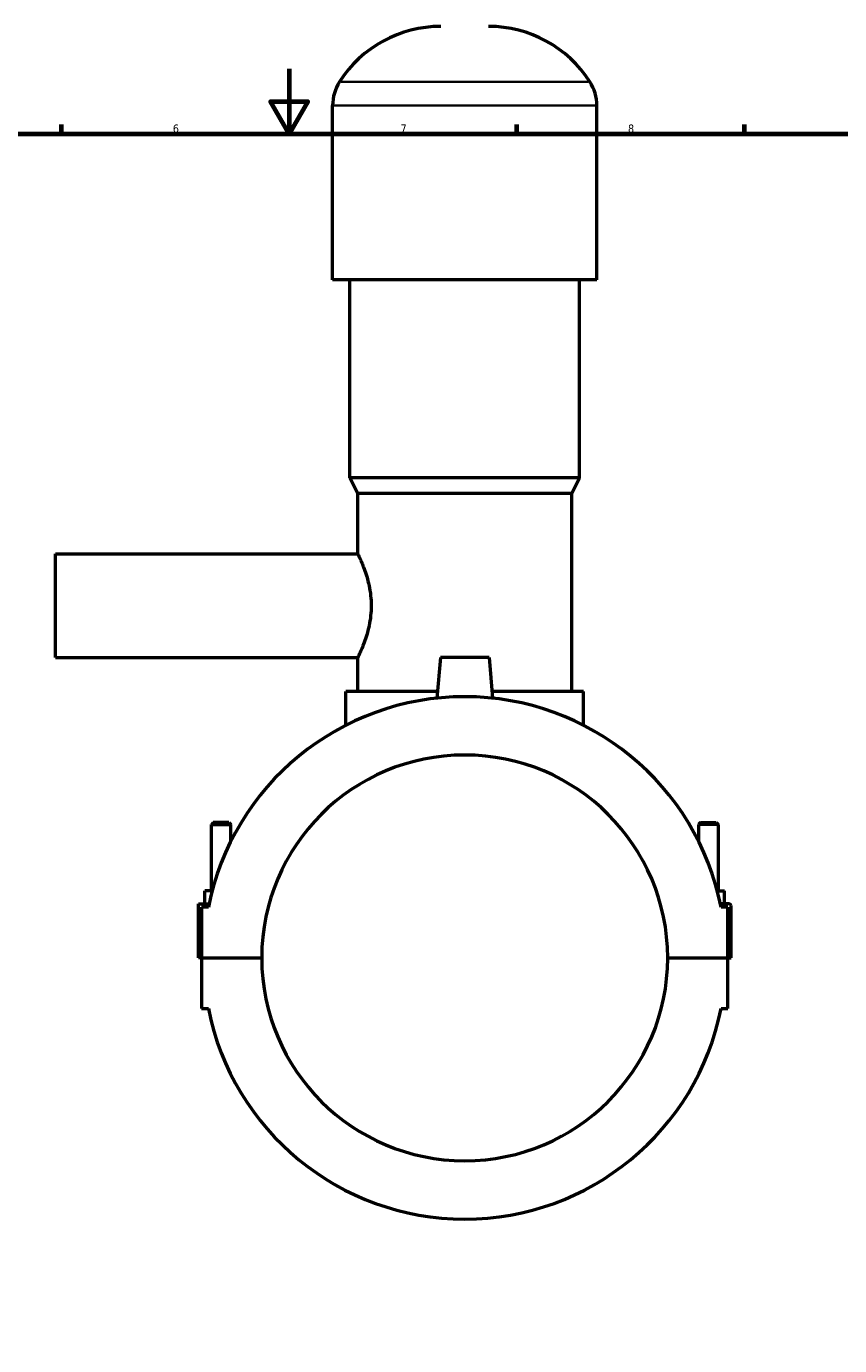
# Model space of a CAD drawing. Header units: millimetres. Extents: x 0 to 958, y -206 to 1211.
# Tile 5 of 10: x 340 to 590, y 201 to 607. Entities that reach past the tile are written whole.
import ezdxf

# ---------------------------------------------------------------- set-up
doc = ezdxf.new("R2010")
doc.units = ezdxf.units.MM
for name, color, linetype, lineweight in [('Border (ISO)', 7, 'Continuous', 70), ('Visible (ISO)', 7, 'Continuous', 50), ('Visible Narrow (ISO)', 7, 'Continuous', 35)]:
    doc.layers.add(name, color=color, linetype=linetype, lineweight=lineweight)
doc.styles.add('Note Text (ISO)', font='tahoma.ttf')

# ---------------------------------------------------------------- blocks, each defined once
blk = doc.blocks.new('Borders Default Border')
at = {"layer": 'Border (ISO)'}
for p, q in [((350.42, 574), (350.42, 576.9)), ((490.58, 574), (490.58, 576.9)), ((560.67, 574), (560.67, 576.9))]:
    blk.add_line(p, q, dxfattribs=at)
at = {"layer": 'Border (ISO)', "flags": 128}
for points in [[(420.5, 594), (420.5, 574), (414.73, 584), (426.27, 584), (420.5, 574)], [(20, 20), (20, 574), (821, 574), (821, 20), (20, 20)]]:
    blk.add_lwpolyline(points, dxfattribs=at)
at = {"layer": 'Border (ISO)', "color": 232, "true_color": 0xca0064, "char_height": 2.5, "attachment_point": 7, "style": 'Note Text (ISO)'}
for s, insert in [('6', (384.66, 574.35)), ('7', (454.77, 574.4)), ('8', (524.81, 574.34))]:
    blk.add_mtext(s, dxfattribs=dict(at, insert=insert))

msp = doc.modelspace()

# ---------------------------------------------------------------- linework, layer by layer
at = {"layer": 'Visible (ISO)'}
for p, q in [((433.865, 529.041), (433.865, 582.721)), ((515.198, 529.041), (515.198, 582.721)), ((515.198, 529.041), (433.865, 529.041)), ((439.151, 468.041), (439.151, 529.041)), ((509.911, 468.041), (509.911, 529.041)), ((509.911, 468.041), (439.151, 468.041)), ((441.591, 463.161), (439.151, 468.041)), ((507.471, 463.161), (509.911, 468.041)), ((507.471, 463.161), (441.591, 463.161)), ((441.591, 444.641), (441.591, 463.161)), ((507.471, 402.161), (507.471, 463.161)), ((348.531, 412.641), (348.531, 444.641)), ((348.531, 444.641), (441.591, 444.641)), ((348.531, 412.641), (441.591, 412.641)), ((441.591, 402.161), (441.591, 412.641)), ((467.031, 412.641), (465.938, 400.15)), ((482.031, 412.641), (467.031, 412.641)), ((482.031, 412.641), (483.124, 400.15)), ((466.114, 402.161), (437.931, 402.161)), ((437.931, 391.805), (437.931, 402.161)), ((511.131, 402.161), (482.948, 402.161)), ((511.131, 391.805), (511.131, 402.161)), ((397.131, 361.858), (396.531, 361.258)), ((401.931, 361.858), (397.131, 361.858)), ((401.931, 361.858), (402.531, 361.258)), ((547.131, 361.858), (546.531, 361.258)), ((547.131, 361.858), (551.931, 361.858)), ((551.931, 361.858), (552.531, 361.258)), ((396.531, 361.258), (402.531, 361.258)), ((396.531, 340.766), (396.531, 361.258)), ((402.531, 356.075), (402.531, 361.258)), ((552.531, 361.258), (546.531, 361.258)), ((546.531, 361.258), (546.531, 356.075)), ((552.531, 361.258), (552.531, 340.766)), ((394.531, 336.766), (394.531, 340.766)), ((396.751, 340.766), (394.531, 340.766)), ((552.312, 340.766), (554.531, 340.766)), ((554.531, 336.766), (554.531, 340.766)), ((392.531, 336.766), (395.799, 336.766)), ((392.531, 320.191), (392.531, 336.766)), ((395.594, 335.766), (393.531, 335.766)), ((393.531, 335.766), (393.531, 320.191)), ((556.031, 336.766), (553.264, 336.766)), ((555.531, 335.766), (553.468, 335.766)), ((555.531, 320.191), (555.531, 335.766)), ((556.531, 320.191), (556.531, 336.266)), ((393.531, 320.191), (392.531, 320.191)), ((393.531, 320.191), (412.031, 320.191)), ((393.531, 320.091), (393.531, 304.516)), ((412.031, 320.091), (393.531, 320.091)), ((396.531, 320.091), (396.531, 320.191)), ((402.531, 320.091), (402.531, 320.191)), ((537.031, 320.191), (555.531, 320.191)), ((555.531, 320.091), (537.031, 320.091)), ((546.531, 320.191), (546.531, 320.091)), ((552.531, 320.191), (552.531, 320.091)), ((555.531, 320.191), (556.531, 320.191)), ((555.531, 304.516), (555.531, 320.091)), ((393.531, 304.516), (395.594, 304.516)), ((553.468, 304.516), (555.531, 304.516))]:
    msp.add_line(p, q, dxfattribs=at)
for centre, radius, start, end in [((467.211, 570.075), 37.046, 90, 147.38758), ((481.851, 570.075), 37.046, 32.61242, 90), ((447.446, 582.721), 13.582, 147.38758, 180), ((501.616, 582.721), 13.582, 0, 32.61242), ((474.531, 320.141), 80.469, 11.19652, 168.80348), ((474.531, 320.141), 62.5, 0.04584, 179.95416), ((556.031, 336.266), 0.5, 0, 90), ((474.531, 320.141), 62.5, 180.04584, 359.95416), ((474.531, 320.141), 80.469, 191.19652, 348.80348)]:
    msp.add_arc(centre, radius, start, end, dxfattribs=at)
msp.add_open_spline([(441.591, 444.641), (441.591, 444.641), (441.64, 444.542), (441.838, 444.128), (441.987, 443.815), (442.362, 442.993), (442.588, 442.484), (443.077, 441.315), (443.339, 440.655), (444.108, 438.552), (444.673, 436.776), (445.29, 433.83), (445.458, 432.801), (445.682, 430.719), (445.738, 429.666), (445.738, 427.616), (445.682, 426.563), (445.458, 424.482), (445.29, 423.453), (444.673, 420.506), (444.108, 418.731), (443.339, 416.628), (443.077, 415.968), (442.588, 414.799), (442.362, 414.29), (441.987, 413.468), (441.838, 413.154), (441.64, 412.741), (441.591, 412.641), (441.591, 412.641)], degree=3, knots=[2.4569293, 2.4569293, 2.4569293, 2.4569293, 2.7636781, 2.7636781, 3.0704269, 3.0704269, 3.3771757, 3.3771757, 3.6839245, 3.6839245, 4.2988915, 4.2988915, 4.6063751, 4.6063751, 4.9138586, 4.9138586, 5.2213421, 5.2213421, 5.5288257, 5.5288257, 6.1437927, 6.1437927, 6.4505415, 6.4505415, 6.7572903, 6.7572903, 7.0640391, 7.0640391, 7.3707879, 7.3707879, 7.3707879, 7.3707879], dxfattribs=at)
at = {"layer": 'Visible Narrow (ISO)'}
for p, q in [((512.582, 590.041), (436.48, 590.041)), ((514.697, 582.721), (434.365, 582.721))]:
    msp.add_line(p, q, dxfattribs=at)

# ---------------------------------------------------------------- block references
msp.add_blockref('Borders Default Border', (0, 0))

doc.saveas('drawing.dxf')
